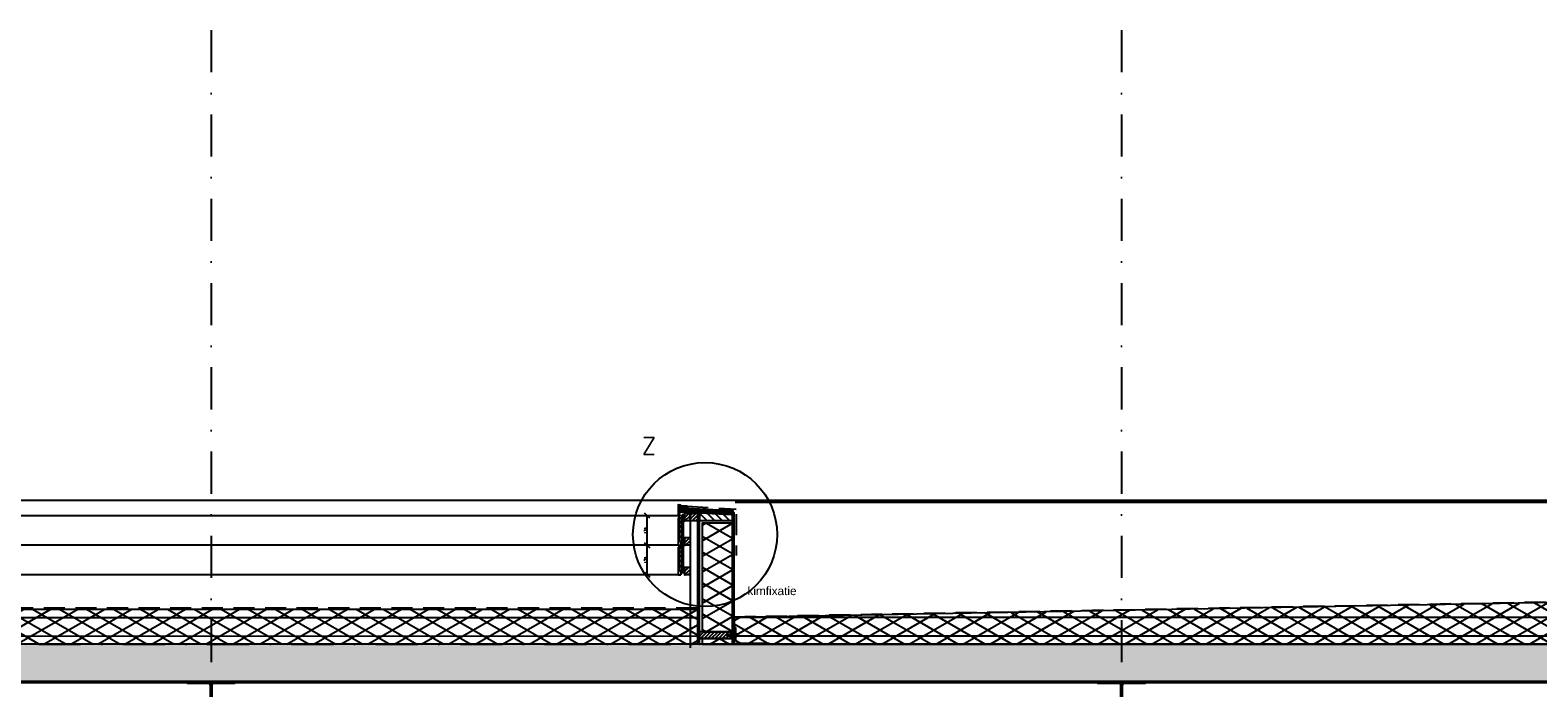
# Model space of a CAD drawing. Extents: x 0 to 317513, y 0 to 193913.
# Tile 33 of 105: x 213749 to 222692, y 106037 to 109939. Entities that reach past the tile are written whole.
import ezdxf

# ---------------------------------------------------------------- set-up
doc = ezdxf.new("R2010")
doc.units = 0
doc.header["$LTSCALE"] = 20
doc.header["$MEASUREMENT"] = 0
doc.header["$PDSIZE"] = -1
for name, pattern in [('CENTER', [5.421053, 3.388158, -0.677632, 0.677632, -0.677632]), ('DASHDOT', [25, 12.5, -6.25, 0, -6.25]), ('DD1', [2.66667, 1.66667, -0.5, 0, -0.5]), ('HIDDEN', [9.375, 6.25, -3.125])]:
    doc.linetypes.add(name, pattern=pattern)
doc.layers.get('0').update_dxf_attribs({"linetype": 'CONTINUOUS'})
doc.layers.get('DEFPOINTS').update_dxf_attribs({"linetype": 'CONTINUOUS'})
for name, color, linetype in [('_DETAILNUMMERS', 4, 'CONTINUOUS'), ('_DETAILNUMMERSTEKST', 4, 'CONTINUOUS'), ('A--01A1_ACEER', 1, 'CONTINUOUS'), ('A--A21--_F-23-', 9, 'CONTINUOUS'), ('A--A23--_F--3-', 9, 'CONTINUOUS'), ('A--A25--_F--3-', 9, 'CONTINUOUS'), ('A--A42--_F--3-', 9, 'CONTINUOUS'), ('A--A42--_F-23-', 9, 'CONTINUOUS'), ('A--L13D3_VLOEREN', 3, 'CONTINUOUS'), ('A--L21--', 3, 'CONTINUOUS'), ('A--L21--_F-23-', 4, 'CONTINUOUS'), ('A--L21D1_BUITENWAND', 1, 'CONTINUOUS'), ('A--L21D3_BUITENWAND', 3, 'CONTINUOUS'), ('A--L25--', 7, 'CONTINUOUS'), ('A--L25--_F-23-', 7, 'CONTINUOUS'), ('A--L27DC4_DAKEN', 4, 'HIDDEN'), ('A--L28--', 7, 'CONTINUOUS'), ('A--L28--_F--3-', 1, 'CONTINUOUS'), ('A--L28D1_KONSTRUKTIES', 1, 'CONTINUOUS'), ('A--L31--', 2, 'CONTINUOUS'), ('A--L35--', 7, 'CONTINUOUS'), ('A--L35--_F-23-', 7, 'CONTINUOUS'), ('A--L351-_F-23-', 7, 'CONTINUOUS'), ('A--L42--', 7, 'CONTINUOUS'), ('A--L42--_F--3-', 7, 'CONTINUOUS'), ('A--L42--_F-23-', 7, 'CONTINUOUS'), ('A--L47', 7, 'CONTINUOUS'), ('A--M$1A-_F123-', 1, 'CONTINUOUS'), ('A--T$1A-_F123_20', 1, 'CONTINUOUS'), ('STRAMIEN', 8, 'DD1'), ('X--LR---_CP', 7, 'CONTINUOUS')]:
    doc.layers.add(name, color=color, linetype=linetype)
doc.styles.add('EB2', font='ARIAL.TTF')
doc.styles.add('HIEMSTRA', font='romans.shx')
doc.styles.add('MAATLIJN', font='ROMANS')
doc.dimstyles.new('ALFA25', dxfattribs={"dimscale": 0.3, "dimtxt": 50, "dimasz": 100, "dimexe": 0, "dimexo": 0, "dimgap": 2, "dimtad": 1, "dimdec": 0, "dimzin": 0, "dimdsep": 46, "dimtxsty": 'MAATLIJN', "dimblk1": 'OBLIQUE', "dimblk2": 'OBLIQUE', "dimsah": 1, "dimcen": 0, "dimclrd": 1, "dimclre": 1, "dimclrt": 2, "dimadec": 0, "dimazin": 0, "dimtfac": 0.75, "dimtdec": 4, "dimtix": 1, "dimtmove": 2, "dimatfit": 3, "dimldrblk": 'OBLIQUE', "dimfxl": 0, "dimtvp": 1.5, "dimtolj": 1, "dimtzin": 0, "dimarcsym": 0})
pattern_1 = [(45, (0, 0), (-10.6066, 10.6066), [])]

# ---------------------------------------------------------------- blocks, each defined once
blk = doc.blocks.new('Q031612A')
at = {"layer": 'A--L35--_F-23-', "color": 1, "linetype": 'Continuous'}
for points in [[(0, 0), (0, 11), (-4.5, 11), (-5, 10.5), (-5, -10.5), (-4.5, -11), (0, -11), (0, -4.7), (-4.5, -4.7), (0, -4.7), (0, -11), (-4.5, -11), (-5, -10.5), (-5, -4.2), (-4.5, -4.7), (-5, -5.2)], [(-5, 4.4), (-4.5, 4.9), (-5, 5.4)], [(-4.5, 4.9), (0, 4.9), (0, -4.7)], [(1.7, 4.5), (0.6, -4.4)], [(0.6, 4.5), (0.6, -4.4)], [(3.2, 4.5), (2.1, -4.4)], [(4.7, 4.5), (3.6, -4.4)], [(6.2, 4.5), (5.1, -4.4)], [(7.7, 4.5), (6.6, -4.4)], [(9.2, 4.5), (8.1, -4.4)], [(10.7, 4.5), (9.6, -4.4)], [(12.3, 4.5), (11.2, -4.4)], [(13.8, 4.5), (12.7, -4.4)], [(15.3, 4.5), (14.2, -4.4)], [(16.8, 4.5), (15.7, -4.4)], [(18.3, 4.5), (17.2, -4.4)], [(19.8, 4.5), (18.7, -4.4)], [(21.3, 4.5), (20.2, -4.4)], [(22.8, 4.5), (21.7, -4.4)], [(24.3, 4.5), (23.2, -4.4)], [(25.9, 4.5), (24.8, -4.4)], [(27.4, 4.5), (26.3, -4.4)], [(28.9, 4.5), (27.8, -4.4)], [(30.4, 4.5), (29.3, -4.4)], [(31.9, 4.5), (30.8, -4.4)], [(33.4, 4.5), (32.3, -4.4)], [(34.9, 4.5), (33.8, -4.4)], [(36.4, 4.5), (35.3, -4.4)], [(37.9, 4.5), (36.8, -4.4)], [(39.5, 4.5), (38.4, -4.4)], [(41, 4.5), (39.9, -4.4)], [(42.5, 4.5), (41.4, -4.4)], [(44, 4.5), (42.9, -4.4)], [(45.5, 4.5), (44.4, -4.4)], [(47, 4.5), (45.9, -4.4)], [(47.6, -2.8), (47.5, -4.1)]]:
    blk.add_lwpolyline(points, dxfattribs=at)
blk.add_lwpolyline([(47.6, 4), (47.1, 4.5), (0, 4.5), (0, -4.4), (47.1, -4.4), (47.6, -3.9)], close=True, dxfattribs=at)
at = {"layer": 'A--L351-_F-23-', "color": 1, "linetype": 'DASHDOT'}
blk.add_lwpolyline([(-7.9, 0), (51.6, 0)], dxfattribs=at)
at = {"layer": 'X--LR---_CP', "color": 1, "linetype": 'DASHDOT'}
blk.add_point((0, 0), dxfattribs=at)
blk.add_point((0, 0), dxfattribs=at)
blk.add_point((0, 0), dxfattribs=at)
blk = doc.blocks.new('Q031611-')
at = {"layer": 'A--L35--_F-23-', "color": 1, "linetype": 'Continuous'}
for points in [[(5, 5.4), (5, 10.5), (4.5, 11), (0.5, 11), (0, 10.5), (0, 5.4), (0.5, 4.9), (4.5, 4.9), (5, 5.4), (5, 4.4), (4.5, 4.9), (5, 4.4), (5, -4.2), (4.5, -4.7), (0.5, -4.7), (0, -5.2), (0, -10.5), (0.5, -11), (4.5, -11), (5, -10.5), (5, -4.2), (4.5, -4.7), (5, -5.2), (4.5, -4.7), (0.5, -4.7), (0, -4.2), (0, -5.2), (0, 4.4), (0.5, 4.9), (0, 5.4), (0, 4.4)], [(0, 4.4), (0, -4.7)]]:
    blk.add_lwpolyline(points, dxfattribs=at)
at = {"layer": 'X--LR---_CP', "color": 1, "linetype": 'Continuous'}
blk.add_point((0, 0), dxfattribs=at)
blk.add_point((0, 0), dxfattribs=at)
blk.add_point((0, 0), dxfattribs=at)
blk = doc.blocks.new('_OBLIQUE')
at = {"color": 0, "linetype": 'ByBlock'}
blk.add_line((-0.5, -0.5), (0.5, 0.5), dxfattribs=at)
blk = doc.blocks.new('*D170')
at = {"color": 1, "linetype": 'ByBlock'}
for p, q in [((217593.6, 106882.9), (217409.1, 106882.9)), ((217409.1, 106707.9), (217409.1, 106882.9)), ((217593.6, 106707.9), (217409.1, 106707.9))]:
    blk.add_line(p, q, dxfattribs=at)
at = {"layer": 'DEFPOINTS', "color": 0, "linetype": 'ByBlock'}
for p in [(217409.1, 106882.9), (217593.6, 106882.9), (217593.6, 106707.9)]:
    blk.add_point(p, dxfattribs=at)
at = {"color": 1, "linetype": 'ByBlock', "xscale": 30, "yscale": 30, "zscale": 30}
for p, rotation in [((217409.1, 106882.9), 90), ((217409.1, 106707.9), 270)]:
    blk.add_blockref('_OBLIQUE', p, dxfattribs=dict(at, rotation=rotation))
at = {"color": 2, "linetype": 'ByBlock', "insert": (217401, 106795.4), "char_height": 15, "attachment_point": 5, "rotation": 90, "style": 'MAATLIJN'}
blk.add_mtext('\\A1;175', dxfattribs=at)
blk = doc.blocks.new('*D171')
at = {"color": 1, "linetype": 'ByBlock'}
for p, q in [((217593.6, 107057.9), (217409.1, 107057.9)), ((217409.1, 106882.9), (217409.1, 107057.9)), ((217593.6, 106882.9), (217409.1, 106882.9))]:
    blk.add_line(p, q, dxfattribs=at)
at = {"layer": 'DEFPOINTS', "color": 0, "linetype": 'ByBlock'}
for p in [(217409.1, 107057.9), (217593.6, 107057.9), (217593.6, 106882.9)]:
    blk.add_point(p, dxfattribs=at)
at = {"color": 1, "linetype": 'ByBlock', "xscale": 30, "yscale": 30, "zscale": 30}
for p, rotation in [((217409.1, 107057.9), 90), ((217409.1, 106882.9), 270)]:
    blk.add_blockref('_OBLIQUE', p, dxfattribs=dict(at, rotation=rotation))
at = {"color": 2, "linetype": 'ByBlock', "insert": (217401, 106970.4), "char_height": 15, "attachment_point": 5, "rotation": 90, "style": 'MAATLIJN'}
blk.add_mtext('\\A1;175', dxfattribs=at)
blk = doc.blocks.new('NH40_196')
at = {"layer": 'A--A25--_F--3-'}
h = blk.add_hatch(dxfattribs=at)
h.set_pattern_fill('ALFALINE', color=256, scale=15, style=0, pattern_type=2)
h.set_pattern_definition([(45, (-6, 0), (-10.6066, 10.6066), [])])
h.paths.add_polyline_path([(0, 0), (0, 196), (40, 196), (40, 0)])
at = {"layer": 'A--L25--_F-23-', "color": 2, "linetype": 'Continuous'}
blk.add_lwpolyline([(0, 0), (0, 196), (40, 196), (40, 0)], close=True, dxfattribs=at)
at = {"layer": 'X--LR---_CP'}
for p in [(0, 0), (0, 0), (40, 0)]:
    blk.add_point(p, dxfattribs=at)
blk = doc.blocks.new('*U898')
at = {"layer": 'A--A42--_F-23-', "linetype": 'Continuous'}
h = blk.add_hatch(dxfattribs=at)
h.set_pattern_fill('ALFALINE', color=256, scale=40, style=0)
h.set_pattern_definition([(45, (-217920.59, -106295.898), (-28.284271, 28.284271), [])])
h.paths.add_polyline_path([(0, 0), (-5, 0), (-5, 780), (0, 780), (5, 780), (5, 0)])
at = {"layer": 'A--L42--_F-23-', "color": 2, "linetype": 'Continuous'}
for points in [[(0, 0), (-5, 0), (-5, 780), (0, 780)], [(0, 0), (5, 0), (5, 780), (0, 780)]]:
    blk.add_lwpolyline(points, dxfattribs=at)
blk = doc.blocks.new('E100606D_8713350')
at = {"color": 0}
blk.add_lwpolyline([(17.9, 1.6), (20.2, 1.6), (20, 1.8, -0.57735), (20.2, 2.1), (21.5, 2.1), (22.8, 2.1, -0.57735), (23, 1.8), (22.9, 1.6), (25.2, 1.6), (25, 1.8, -0.57735), (25.2, 2.1), (26.5, 2.1), (27.8, 2.1, -0.57735), (28, 1.8), (27.9, 1.6), (30.2, 1.6), (30, 1.8, -0.57735), (30.2, 2.1), (31.5, 2.1), (32.8, 2.1, -0.57735), (33, 1.8), (32.9, 1.6), (35.2, 1.6), (35, 1.8, -0.57735), (35.2, 2.1), (36.5, 2.1), (37.8, 2.1, -0.57735), (38, 1.8), (37.9, 1.6), (40.2, 1.6), (40, 1.8, -0.57735), (40.2, 2.1), (41.5, 2.1), (42.8, 2.1, -0.57735), (43, 1.8), (42.9, 1.6), (45.2, 1.6), (45, 1.8, -0.57735), (45.2, 2.1), (46.5, 2.1), (47.8, 2.1, -0.57735), (48, 1.8), (47.9, 1.6), (50.2, 1.6), (50, 1.8, -0.57735), (50.2, 2.1), (51.5, 2.1), (52.8, 2.1, -0.57735), (53, 1.8), (52.9, 1.6), (55.2, 1.6), (55, 1.8, -0.57735), (55.2, 2.1), (56.5, 2.1), (57.8, 2.1, -0.57735), (58, 1.8), (57.9, 1.6), (60.2, 1.6), (60, 1.8, -0.57735), (60.2, 2.1), (61.5, 2.1), (62.8, 2.1, -0.57735), (63, 1.8), (62.9, 1.6), (65.2, 1.6), (65, 1.8, -0.57735), (65.2, 2.1), (66.5, 2.1), (67.8, 2.1, -0.57735), (68, 1.8), (67.9, 1.6), (70.2, 1.6), (70, 1.8, -0.57735), (70.2, 2.1), (71.5, 2.1), (72.8, 2.1, -0.57735), (73, 1.8), (72.9, 1.6), (78.3, 0.6, -0.912623), (78.3, 0.1), (-5.3, 0.1, 0.414214), (-5.8, -0.4), (-5.8, -1.4, -0.414214), (-6.3, -1.9, -0.414214), (-6.8, -1.4), (-6.8, -0.4, 0.414214), (-7.3, 0.1), (-9.5, 0.1, 0.414214), (-10, -0.4), (-10, -24.7, 0.414214), (-9.5, -25.2), (-7.3, -25.2, 0.414214), (-6.8, -24.7), (-6.8, -23.7, -0.414214), (-6.3, -23.2, -0.414214), (-5.8, -23.7), (-5.8, -25.7, -0.414214), (-6.3, -26.2), (-9.5, -26.2, 0.414214), (-10, -26.7), (-10, -38.7, 0.534511), (-9.3, -39.1), (-1, -35.7, -0.534511), (0, -36.4, -0.303347), (-0.4, -37.1), (-9.4, -40.8, -0.534511), (-11.5, -39.4), (-11.5, 12.6, -0.414214), (-10, 14.1), (0, 14.1, -0.414214), (0.5, 13.6), (0.5, 13.1, -0.414214), (0, 12.6), (-9.5, 12.6, 0.414214), (-10, 12.1), (-10, 2.6, 0.414214), (-9.5, 2.1), (-8.5, 2.1), (-7.2, 2.1, -0.57735), (-7, 1.8), (-7.1, 1.6), (-4.8, 1.6), (-5, 1.8, -0.57735), (-4.8, 2.1), (-3.5, 2.1), (-2.2, 2.1, -0.57735), (-2, 1.8), (-2.1, 1.6), (0.2, 1.6), (0, 1.8, -0.57735), (0.2, 2.1), (1.5, 2.1), (2.8, 2.1, -0.57735), (3, 1.8), (2.9, 1.6), (5.2, 1.6), (5, 1.8, -0.57735), (5.2, 2.1), (6.5, 2.1), (7.8, 2.1, -0.57735), (8, 1.8), (7.9, 1.6), (10.2, 1.6), (10, 1.8, -0.57735), (10.2, 2.1), (11.5, 2.1), (12.8, 2.1, -0.57735), (13, 1.8), (12.9, 1.6), (15.2, 1.6), (15, 1.8, -0.57735), (15.2, 2.1), (16.5, 2.1), (17.8, 2.1, -0.57735), (18, 1.8)], format="xyb", close=True, dxfattribs=at)
blk = doc.blocks.new('ARGETON175')
at = {"layer": 'A--L21D3_BUITENWAND'}
for p, q in [((-8, 153), (-30, 150.5)), ((-30, 150.5), (-30, -12.5)), ((-22, 145.5), (-22, 126)), ((-8, 145.5), (-22, 145.5)), ((-8, 126), (-22, 126)), ((-8, 121), (-22, 121)), ((-22, 121), (-22, 102)), ((-22, 102), (-8, 102)), ((-22, 97), (-22, 72)), ((-22, 97), (-8, 97)), ((0, 168), (-8, 168)), ((-8, 153), (-8, 168)), ((-8, 126), (-8, 145.5)), ((-8, 102), (-8, 121)), ((-8, 72), (-8, 97)), ((0, 0), (0, 168)), ((-22, 72), (-8, 72)), ((-22, 67), (-22, 42)), ((-22, 67), (-8, 67)), ((-22, 42), (-8, 42)), ((-22, 37), (-22, 12)), ((-22, 37), (-8, 37)), ((-22, 12), (-8, 12)), ((-15, 7), (-15, -12.5)), ((-15, 7), (-8, 7)), ((-8, 42), (-8, 67)), ((-8, 12), (-8, 37)), ((-8, 7), (-8, 0)), ((-8, 0), (0, 0)), ((-30, -12.5), (-15, -12.5))]:
    blk.add_line(p, q, dxfattribs=at)
blk = doc.blocks.new('Q020261-')
at = {"layer": 'A--A25--_F--3-'}
h = blk.add_hatch(dxfattribs=at)
h.set_pattern_fill('ALFALINE', color=256, scale=15, style=0, pattern_type=2)
h.set_pattern_definition(pattern_1)
h.paths.add_polyline_path([(0, 0), (0, 46), (46, 46), (46, 0)])
at = {"layer": 'A--L25--_F-23-', "color": 2, "linetype": 'Continuous'}
blk.add_lwpolyline([(0, 0), (0, 46), (46, 46), (46, 0)], close=True, dxfattribs=at)
at = {"layer": 'X--LR---_CP'}
for p in [(0, 0), (0, 0), (46, 0)]:
    blk.add_point(p, dxfattribs=at)
blk = doc.blocks.new('HOUT46X32')
at = {"layer": 'A--A25--_F--3-'}
h = blk.add_hatch(dxfattribs=at)
h.set_pattern_fill('ALFALINE', color=256, scale=15, style=0, pattern_type=2)
h.set_pattern_definition(pattern_1)
h.paths.add_polyline_path([(0, 0), (0, 46), (32, 46), (32, 0)])
at = {"layer": 'A--L25--_F-23-', "color": 2, "linetype": 'Continuous'}
blk.add_lwpolyline([(0, 0), (0, 46), (32, 46), (32, 0)], close=True, dxfattribs=at)
at = {"layer": 'X--LR---_CP'}
for p in [(0, 0), (0, 0), (32, 0)]:
    blk.add_point(p, dxfattribs=at)
blk = doc.blocks.new('*U897')
at = {"layer": 'A--A42--_F-23-', "linetype": 'Continuous'}
h = blk.add_hatch(dxfattribs=at)
h.set_pattern_fill('ALFALINE', color=256, scale=40, style=0)
h.set_pattern_definition([(45, (-217714.635, -106295.898), (-28.284271, 28.284271), [])])
h.paths.add_polyline_path([(0, 0), (-5, 0), (-5, 778), (0, 778), (5, 778), (5, 0)])
at = {"layer": 'A--L42--_F-23-', "color": 2, "linetype": 'Continuous'}
for points in [[(0, 0), (-5, 0), (-5, 778), (0, 778)], [(0, 0), (5, 0), (5, 778), (0, 778)]]:
    blk.add_lwpolyline(points, dxfattribs=at)
blk = doc.blocks.new('Q020497-')
at = {"layer": 'A--L28--_F--3-', "color": 4, "linetype": 'Continuous'}
blk.add_lwpolyline([(140, -135), (-140, -135), (-140, -122), (-16, -122, 0.414214), (-4, -110), (-4, 110, 0.414214), (-16, 122), (-140, 122), (-140, 135), (140, 135), (140, 122), (16, 122, 0.414214), (4, 110), (4, -110, 0.414214), (16, -122), (140, -122)], format="xyb", close=True, dxfattribs=at)
at = {"layer": 'X--LR---_CP'}
for p in [(-4, 0), (0, 0), (4, 0)]:
    blk.add_point(p, dxfattribs=at)

msp = doc.modelspace()

# ---------------------------------------------------------------- hatches: boundary and pattern name
at = {"layer": 'A--A21--_F-23-'}
h = msp.add_hatch(dxfattribs=at)
h.set_pattern_fill('ALFAISO', color=256, scale=80, angle=270, style=0, pattern_type=2)
h.set_pattern_definition([(330, (105278.72, 3462), (40, 69.282032), []), (30, (105278.72, 3462), (-40, 69.282032), [])])
h.paths.add_polyline_path([(217915.1, 107014.4), (217735.1, 107014.4), (217735.1, 106369.3), (217915.1, 106369.3)])
h = msp.add_hatch(dxfattribs=at)
h.set_pattern_fill('ALFAISO', color=256, scale=80, angle=270, style=0, pattern_type=2)
h.set_pattern_definition([(330, (88308.34, 10540), (40, 69.282032), []), (30, (88308.34, 10540), (-40, 69.282032), [])])
h.paths.add_polyline_path([(217925.6, 106295.9), (239022.3, 106295.9), (239022.3, 106624.5), (229031, 106455), (228930.8, 106455.4), (223440.9, 106554.5), (217925.6, 106454)])
h = msp.add_hatch(dxfattribs=at)
h.set_pattern_fill('ALFAISO', color=256, scale=80, angle=270, style=0, pattern_type=2)
h.set_pattern_definition([(210, (347337.26, 10540), (-40, 69.282032), []), (150, (347337.26, 10540), (40, 69.282032), [])])
h.paths.add_polyline_path([(217709.6, 106295.9), (209420.6, 106295.9), (209420.6, 106503.9), (217709.6, 106503.9)])
h = msp.add_hatch(dxfattribs=at)
h.set_pattern_fill('ALFAISO', color=256, scale=80, angle=270, style=0, pattern_type=2)
h.set_pattern_definition([(330, (105278.72, 2728.635), (40, 69.282032), []), (30, (105278.72, 2728.635), (-40, 69.282032), [])])
h.paths.add_polyline_path([(217915.1, 106329.3), (217735.1, 106329.3), (217735.1, 106295.9), (217915.1, 106295.9)])
at = {"layer": 'A--A23--_F--3-'}
h = msp.add_hatch(dxfattribs=at)
h.set_pattern_fill('ALFABET', color=256, scale=20, angle=1, style=0, pattern_type=2)
h.set_pattern_definition([(134, (352898.12, 100), (86.32078, 83.359004), []), (129, (352898.12, 100), (-143.64922, -10.04493), [15, -165]), (184, (352898.12, 100), (30.37155, 149.9312), [12, -132]), (78.5486, (352886.15, 99.16), (-113.27778, 139.88618), [12.74804, -140.22842]), (132.8158, (352898.82, 140), (-213.99344, -29.37358), [22.5, -247.5]), (82.3644, (352880.98, 137.55), (-183.50393, 198.05632), [19.12206, -210.3426]), (187.8158, (352898.82, 140), (-183.50378, 198.05647), [18, -198]), (158, (352878.65, 130.34), (-120.76856, -78.42802), [15, -165]), (213, (352878.65, 130.34), (-46.12453, 145.85721), [12, -132]), (107.5486, (352868.58, 123.81), (-166.89315, 67.42906), [12.74804, -140.22842]), (141.5, (352898.12, 100), (-1.269641, 66.611074), [0, -130.4, 0, -134, 0, -132.5]), (171.5, (352898.12, 100), (-51.229207, 79.788568), [0, -76.4, 0, -127.4, 0, -50.5]), (211.5, (352942.71, 99.22), (-106.826954, -2.64699), [0, -50, 0, -156, 0, -207]), (221.5, (352962.71, 98.87), (-116.270055, 22.05355), [0, -65, 0, -103.6, 0, -147]), (221.5, (352962.71, 98.87), (-116.270055, 22.05355), [0, -65, 0, -103.6, 0, -147])])
h.paths.add_polyline_path([(209419.3, 106295.9), (209419.3, 106075.9), (239012.3, 106075.9), (239012.3, 106295.9)])
at = {"layer": 'A--A25--_F--3-'}
h = msp.add_hatch(dxfattribs=at)
h.set_pattern_fill('ANSI31', color=256, scale=10, angle=90, style=0)
h.set_pattern_definition([(135, (235997.016, 93779.83), (-22.45064, -22.45064), [])])
h.paths.add_polyline_path([(217719.6, 107029.4), (217915.7, 107029.4), (217915.6, 107063.4), (217719.6, 107073.4)])
at = {"layer": 'A--A42--_F--3-'}
h = msp.add_hatch(dxfattribs=at)
h.set_pattern_fill('ALFALINE', color=256, scale=4, angle=132.3132, style=0, pattern_type=2)
h.set_pattern_definition([(177.3132, (217589.7847, 107085.4984), (-0.187505, -3.995603), [])])
h.paths.add_polyline_path([(217600.4, 107085), (217601.3, 107104), (217916.6, 107089.2), (217915.7, 107070.2), (217915.4, 107064.2), (217600.1, 107079)])

# ---------------------------------------------------------------- linework, layer by layer
at = {"color": 0}
for p, q in [((217592.8, 107121.8), (217592.8, 107111.6)), ((217597.3, 107110.1), (217593, 107105.8)), ((217593, 107105.8), (217593, 107058.6)), ((217593.6, 107111.3), (217594.1, 107111.8)), ((217607.3, 107121.6), (217593.9, 107122.8)), ((217594.1, 107117.2), (217594.1, 107120.9)), ((217594.1, 107111.8), (217594.1, 107113.8)), ((217597, 107116.9), (217594.3, 107114.2)), ((217594.4, 107119.9), (217595.5, 107121)), ((217596.9, 107107.7), (217594.4, 107105.2)), ((217594.4, 107086.9), (217594.4, 107105.2)), ((217594.4, 107061.2), (217594.4, 107085.2)), ((217594.4, 107085.2), (217599.5, 107085.2)), ((217598.8, 107061.2), (217594.4, 107061.2)), ((217594.4, 107059.6), (217594.4, 107059.9)), ((217594.4, 107059.9), (217599.5, 107059.9)), ((217597.3, 107118.8), (217594.5, 107119.6)), ((217604.1, 107120.6), (217594.7, 107121.4)), ((217599.5, 107086.4), (217594.9, 107086.4)), ((217596.8, 107118.6), (217595, 107116.8)), ((217595.5, 107121), (217598.7, 107120.7)), ((217596.9, 107107.7), (217608.9, 107106.7)), ((217597.1, 107117.3), (217597.1, 107118.5)), ((217597.3, 107110.1), (217597.3, 107118.8)), ((217602.5, 107117), (217598.7, 107120.7)), ((217598.7, 107109.4), (217598.7, 107117.5)), ((217598.8, 107110), (217599.4, 107117.6)), ((217599.7, 107108.9), (217598.8, 107110)), ((217598.8, 107062.2), (217598.8, 107061.2)), ((217599.2, 107108.9), (217634.4, 107105.9)), ((217599.5, 107062.7), (217599.3, 107062.7)), ((217599.6, 107117.9), (217601.3, 107116.2)), ((217599.7, 107108.9), (217600.7, 107108.8)), ((217599.8, 107117.7), (217602.8, 107114.6)), ((217600, 107085.7), (217600, 107085.9)), ((217600, 107060.4), (217600, 107062.2)), ((217600.7, 107108.8), (217601, 107112.8)), ((217613, 107111.7), (217601, 107112.8)), ((217601.3, 107116.2), (217602.1, 107116.1)), ((217602.8, 107114.6), (217615.1, 107113.6)), ((217608.8, 107115.8), (217604.1, 107120.6)), ((217609.4, 107117.1), (217607.1, 107119.4)), ((217608.4, 107120.5), (217607.3, 107121.6)), ((217607.5, 107120.3), (217608.3, 107120.2)), ((217608.5, 107099.6), (217608, 107098.7)), ((217608.2, 107098.4), (217611.8, 107098.4)), ((217608.8, 107115.8), (217645.9, 107112.5)), ((217609.3, 107099.8), (217609, 107099.8)), ((217609.3, 107106.2), (217609.3, 107099.8)), ((217646.6, 107113.8), (217609.4, 107117.1)), ((217610.7, 107099.8), (217610.7, 107106)), ((217611.1, 107099.8), (217610.7, 107099.8)), ((217611.3, 107106.5), (217631.6, 107104.7)), ((217612, 107098.7), (217611.5, 107099.6)), ((217612.6, 107107.8), (217613, 107111.7)), ((217612.6, 107107.8), (217616.6, 107107.4)), ((217615, 107112.5), (217615.1, 107113.6)), ((217615, 107112.5), (217623, 107111.8)), ((217616.8, 107109.9), (217615, 107112.5)), ((217615.1, 107113.6), (217619.1, 107113.2)), ((217616.6, 107107.4), (217616.8, 107109.9)), ((217620.8, 107109.6), (217616.8, 107109.9)), ((217623.1, 107112.9), (217619.1, 107113.2)), ((217620.8, 107109.6), (217620.6, 107107.1)), ((217620.6, 107107.1), (217624.6, 107106.7)), ((217623, 107111.8), (217620.8, 107109.6)), ((217623.1, 107112.9), (217623, 107111.8)), ((217639, 107111.5), (217623.1, 107112.9)), ((217624.6, 107106.7), (217624.9, 107110.7)), ((217624.9, 107110.7), (217636.9, 107109.7)), ((217627.1, 107099.8), (217626.5, 107098.7)), ((217626.7, 107098.4), (217630.5, 107098.4)), ((217629.7, 107099.8), (217627.1, 107099.8)), ((217632, 107103.9), (217629.7, 107099.8)), ((217630.5, 107098.4), (217632.1, 107101.2)), ((217630.5, 107098.4), (217648, 107098.4)), ((217632.1, 107101.2), (217647.1, 107099.9)), ((217634.6, 107105.6), (217633, 107102.9)), ((217647.7, 107101.3), (217633.2, 107102.6)), ((217633.9, 107102.9), (217636.3, 107102.7)), ((217636.3, 107102.7), (217636.9, 107109.7)), ((217636.3, 107102.7), (217638.2, 107102.5)), ((217638.2, 107102.5), (217639, 107111.5)), ((217638.2, 107102.5), (217642.9, 107102.1)), ((217642.1, 107111.2), (217639, 107111.5)), ((217642.9, 107102.1), (217643.5, 107108.1)), ((217643.5, 107108.1), (217644.5, 107108)), ((217643.5, 107107.5), (217644.4, 107106.6)), ((217644.5, 107109), (217643.6, 107110.4)), ((217647.9, 107107.7), (217643.8, 107108.1)), ((217644.4, 107106.6), (217647.7, 107106.4)), ((217644.5, 107108), (217644.5, 107109)), ((217645.9, 107112.5), (217648.4, 107109.8)), ((217649.8, 107110.3), (217646.6, 107113.8)), ((217647.1, 107099.9), (217648, 107099)), ((217647.7, 107106.4), (217649.9, 107104.2)), ((217649.9, 107099.1), (217647.7, 107101.3)), ((217648, 107099), (217648, 107098.4)), ((217648, 107098.4), (217649.6, 107098.4)), ((217648.4, 107109.8), (217648.4, 107108.2)), ((217649.8, 107106.2), (217649.8, 107110.3)), ((217650.8, 107105.2), (217649.8, 107106.2)), ((217650.8, 107104.5), (217650.8, 107105.2))]:
    msp.add_line(p, q, dxfattribs=at)
at = {"color": 0, "linetype": 'CENTER'}
msp.add_line((217619.1, 107113.2), (217616.5, 107083.4), dxfattribs=at)
at = {"color": 0}
for centre, radius, start, end in [((217593.8, 107121.8), 1, 85, 180), ((217593.3, 107111.6), 0.5, 180, 315), ((217593.2, 107058.6), 0.2, 180, 270), ((217593.2, 107059.6), 1.2, 270, 0), ((217594.6, 107120.9), 0.5, 85, 180), ((217594.6, 107117.2), 0.5, 180, 315), ((217594.6, 107113.8), 0.5, 135, 180), ((217594.5, 107119.8), 0.2, 135, 255.70564), ((217594.9, 107086.9), 0.5, 180, 270), ((217596.9, 107118.5), 0.2, 0, 135), ((217596.6, 107117.3), 0.5, 315, 0), ((217599.2, 107117.5), 0.5, 45, 180), ((217599.2, 107109.4), 0.5, 180, 265), ((217599.3, 107062.2), 0.5, 90, 180), ((217599.6, 107117.6), 0.2, 45, 175), ((217599.5, 107085.9), 0.5, 0, 90), ((217599.5, 107085.7), 0.5, 270, 0), ((217599.5, 107062.2), 0.5, 0, 90), ((217599.5, 107060.4), 0.5, 270, 0), ((217602.1, 107116.6), 0.5, 265, 45), ((217607.5, 107119.8), 0.5, 85, 225), ((217608.2, 107098.6), 0.2, 150, 270), ((217608.3, 107120.4), 0.2, 265, 45), ((217609, 107099.3), 0.5, 90, 150), ((217608.8, 107106.2), 0.5, 0, 85), ((217611.2, 107106), 0.5, 85, 180), ((217611.1, 107099.3), 0.5, 30, 90), ((217611.8, 107098.6), 0.2, 270, 30), ((217626.7, 107098.6), 0.2, 150, 270), ((217631.6, 107104.2), 0.5, 330, 85), ((217633.2, 107102.8), 0.2, 150, 265), ((217633.9, 107103.4), 0.5, 150, 265), ((217634.4, 107105.7), 0.2, 0, 85), ((217634.4, 107105.7), 0.2, 330, 0), ((217641.9, 107109.2), 2, 35, 85), ((217643.7, 107107.8), 0.3, 85, 225), ((217647.9, 107108.2), 0.5, 265, 0), ((217649.6, 107098.8), 0.4, 270, 0), ((217650.3, 107104.5), 0.5, 225, 315), ((217649.6, 107098.8), 0.4, 0, 45), ((217650.3, 107104.5), 0.5, 315, 0)]:
    msp.add_arc(centre, radius, start, end, dxfattribs=at)
at = {"layer": '_DETAILNUMMERS'}
msp.add_circle((217752.1, 106946.2), 427.3, dxfattribs=at)
at = {"layer": 'A--01A1_ACEER'}
msp.add_line((238773.5, 107135.9), (217931.8, 107135.9), dxfattribs=at)
at = {"layer": 'A--L13D3_VLOEREN'}
for p, q in [((209421.2, 106454.8), (217709.6, 106454)), ((239022.3, 106455.9), (217925.6, 106454)), ((209421.2, 106344.8), (217709.6, 106344)), ((217923.6, 106295.9), (217923.6, 106375.9)), ((217927.6, 106375.9), (217923.6, 106375.9)), ((217927.6, 106299.9), (217927.6, 106375.9)), ((239000.3, 106345), (217942.8, 106344)), ((218123.6, 106295.9), (217923.6, 106295.9)), ((218133.6, 106299.9), (217937.6, 106299.9)), ((218123.6, 106295.9), (218123.6, 106299.9))]:
    msp.add_line(p, q, dxfattribs=at)
msp.add_lwpolyline([(217928.6, 106321.9), (217928.6, 106390.2), (217915.6, 106403.2), (217915.6, 106435.2), (217919.6, 106435.2), (217919.6, 106404.9), (217932.6, 106391.9), (217932.6, 106321.9)], close=True, dxfattribs=at)
at = {"layer": 'A--L21--'}
for points in [[(217915.1, 107014.4), (217735.1, 107014.4), (217735.1, 106369.3), (217915.1, 106369.3)], [(217925.6, 106295.9), (239022.3, 106295.9), (239022.3, 106624.5), (229031, 106455), (228930.8, 106455.4), (223440.9, 106554.5), (223440.9, 106554.5), (217925.6, 106454)], [(217709.6, 106295.9), (209420.6, 106295.9), (209420.6, 106503.9), (217709.6, 106503.9)], [(217915.1, 106329.3), (217735.1, 106329.3), (217735.1, 106295.9), (217915.1, 106295.9)]]:
    msp.add_lwpolyline(points, close=True, dxfattribs=at)
at = {"layer": 'A--L21--_F-23-', "linetype": 'Continuous'}
msp.add_lwpolyline([(209419.3, 106295.9), (209419.3, 106075.9), (239012.3, 106075.9), (239012.3, 106295.9)], close=True, dxfattribs=at)
at = {"layer": 'A--L21D1_BUITENWAND'}
msp.add_line((238843.6, 107148.7), (217931.8, 107148.7), dxfattribs=at)
at = {"layer": 'A--L21D3_BUITENWAND'}
for p, q in [((217942.8, 107148.7), (203335.3, 107148.7)), ((217409.1, 107057.9), (203335.3, 107057.9)), ((217543.7, 106882.9), (203335.3, 106882.9)), ((217471.1, 106707.9), (203335.3, 106707.9))]:
    msp.add_line(p, q, dxfattribs=at)
at = {"layer": 'A--L25--_F-23-', "color": 2, "linetype": 'Continuous'}
for p, q in [((217719.6, 106980.8), (217719.6, 107073.4)), ((217719.6, 106968.5), (217719.6, 107042.2)), ((217915.6, 107054.4), (217915.6, 106980.8)), ((217729.6, 107029.4), (217915.6, 107029.4))]:
    msp.add_line(p, q, dxfattribs=at)
msp.add_lwpolyline([(217719.6, 107029.4), (217915.7, 107029.4), (217915.6, 107063.4), (217719.6, 107073.4)], close=True, dxfattribs=at)
at = {"layer": 'A--L27DC4_DAKEN'}
for p, q in [((217646.7, 107113.8), (217937.5, 107097.7)), ((217937.5, 107068.2), (217937.5, 106822.3))]:
    msp.add_line(p, q, dxfattribs=at)
for points in [[(217925.6, 106459), (217925.6, 106459), (223440.9, 106559.5), (223440.9, 106559.5), (228998.3, 106460.2), (228998.3, 106460.2), (239021.7, 106629.5), (239022.3, 106742)], [(217705.1, 106508.9), (217705.1, 106508.9), (209422.3, 106509), (209422.3, 106573.7)]]:
    msp.add_lwpolyline(points, dxfattribs=at)
at = {"layer": 'A--L28D1_KONSTRUKTIES'}
msp.add_line((238578.1, 106067.4), (209545.1, 106067.4), dxfattribs=at)
at = {"layer": 'A--L31--'}
msp.add_line((217663.6, 107076), (217663.6, 106274.4), dxfattribs=at)
at = {"layer": 'A--L42--_F--3-', "color": 3, "linetype": 'Continuous'}
msp.add_line((217915.4, 107064.2), (217600.1, 107079), dxfattribs=at)
msp.add_lwpolyline([(217600.1, 107079), (217601.3, 107104), (217916.6, 107089.2), (217915.4, 107064.2)], dxfattribs=at)
at = {"layer": 'STRAMIEN', "linetype": 'DASHDOT'}
for p, q in [((214822.3, 109939.1), (214822.3, 90566.6)), ((220222.3, 109939.1), (220222.3, 90566.6)), ((139283.9, 106295.9), (241970.6, 106295.9))]:
    msp.add_line(p, q, dxfattribs=at)
at = {"layer": 'X--LR---_CP'}
msp.add_point((217719.6, 107039.2), dxfattribs=at)
msp.add_point((217719.6, 107039.2), dxfattribs=at)

# ---------------------------------------------------------------- block references
for p in [(217623.6, 106895.4), (217623.6, 106720.4)]:
    msp.add_blockref('ARGETON175', p)
at = {"layer": 'A--L25--'}
for name, p in [('HOUT46X32', (217631.6, 107027.4)), ('Q020261-', (217663.6, 107027.4)), ('HOUT46X32', (217631.6, 106882.4)), ('HOUT46X32', (217631.6, 106707.4))]:
    msp.add_blockref(name, p, dxfattribs=at)
at = {"layer": 'A--L25--', "xscale": -1, "rotation": 270}
msp.add_blockref('NH40_196', (217719.1, 106329.3), dxfattribs=at)
at = {"layer": 'A--L28--'}
for p in [(214822.3, 105940.9), (220222.3, 105940.9)]:
    msp.add_blockref('Q020497-', p, dxfattribs=at)
at = {"layer": 'A--L35--', "rotation": 180}
msp.add_blockref('Q031612A', (217932.6, 106349.4), dxfattribs=at)
at = {"layer": 'A--L35--', "xscale": -1}
msp.add_blockref('Q031611-', (217923.6, 106349.4), dxfattribs=at)
at = {"layer": 'A--L42--'}
for name, p in [('*U897', (217714.6, 106295.9)), ('*U898', (217920.6, 106295.9))]:
    msp.add_blockref(name, p, dxfattribs=at)
at = {"layer": 'A--L47'}
msp.add_blockref('E100606D_8713350', (217605.6, 107096.6), dxfattribs=at)

# ---------------------------------------------------------------- texts
at = {"layer": '_DETAILNUMMERSTEKST', "style": 'HIEMSTRA'}
msp.add_text('Z', height=100, dxfattribs=at).set_placement((217377, 107422.1))
at = {"layer": 'A--T$1A-_F123_20', "style": 'EB2'}
msp.add_text('kimfixatie', height=50, dxfattribs=at).set_placement((218003.8, 106586.9))

# ---------------------------------------------------------------- dimensions: what is measured, and where the dimension line sits
at = {"layer": 'A--M$1A-_F123-'}
for base, p1, p2, picture, middle in [((217409.1, 107057.9), (217593.6, 106882.9), (217593.6, 107057.9), '*D171', (217401, 106970.4)), ((217409.1, 106882.9), (217593.6, 106707.9), (217593.6, 106882.9), '*D170', (217401, 106795.4))]:
    dim = msp.add_linear_dim(base=base, p1=p1, p2=p2, angle=270, dimstyle='ALFA25', override={"dimscale": 0.3}, dxfattribs=at)
    dim.commit()
    dim.dimension.update_dxf_attribs({"geometry": picture, "text_midpoint": middle})

doc.saveas('drawing.dxf')
